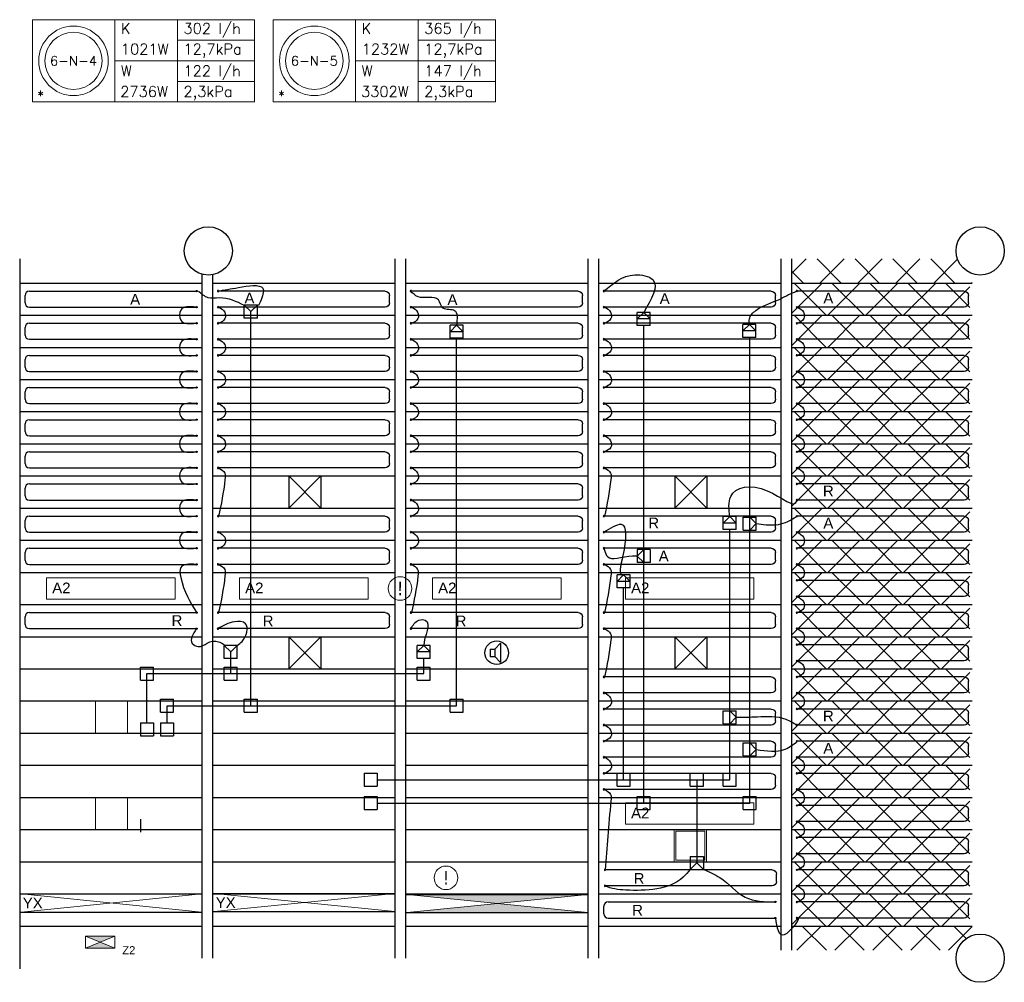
# Model space of a CAD drawing. Extents: x 2603 to 131905, y -288268 to -201914.
# Tile 8 of 8: x 122720 to 131905, y -246864 to -237881. Entities that reach past the tile are written whole.
import ezdxf
from ezdxf.enums import TextEntityAlignment as Align

# ---------------------------------------------------------------- set-up
doc = ezdxf.new("R2010")
doc.units = 0
doc.header["$LTSCALE"] = 25
for name, color, linetype in [('000Vermogens2', 7, 'CONTINUOUS'), ('KP-bandraster', 5, 'CONTINUOUS'), ('KP-koppelingen', 6, 'CONTINUOUS'), ('KP-leidingen(aanvoer)', 5, 'CONTINUOUS'), ('KP-leidingen(retour)', 1, 'CONTINUOUS'), ('KP-Lucht aanvoer', 6, 'CONTINUOUS'), ('KP-Melders', 3, 'CONTINUOUS'), ('KP-panelen', 1, 'CONTINUOUS'), ('KP-registers', 4, 'CONTINUOUS'), ('KP-slangen', 7, 'CONTINUOUS'), ('KP-tekst', 7, 'CONTINUOUS')]:
    doc.layers.add(name, color=color, linetype=linetype)
for name, color, linetype, lineweight in [('KP-Aluminium', 8, 'CONTINUOUS', 18), ('KP-Lucht retour', 3, 'CONTINUOUS', 18), ('KP-Verlichting', 2, 'CONTINUOUS', 18)]:
    doc.layers.add(name, color=color, linetype=linetype, lineweight=lineweight)
doc.styles.add('arial', font='ARIAL.TTF')
doc.styles.add('Cofely vet', font='tahomabd.TTF')
doc.styles.add('VERWOL-1', font='ROMANS.SHX')
pattern_1 = [(45, (0, 0), (-176.7767, 176.7767), []), (135, (0, 0), (-176.7767, -176.7767), [])]

# ---------------------------------------------------------------- blocks, each defined once
blk = doc.blocks.new('Register A')
at = {"layer": 'KP-registers', "linetype": 'Continuous'}
for p, q in [((50, 115), (50, 185)), ((90, 225), (1644, 225)), ((90, 75), (1644, 75))]:
    blk.add_line(p, q, dxfattribs=at)
for centre in [(1650, 225), (1650, 75)]:
    blk.add_circle(centre, 6, dxfattribs=at)
for centre, start, end in [((90, 185), 90, 180), ((90, 115), 180, 270)]:
    blk.add_arc(centre, 40, start, end, dxfattribs=at)

msp = doc.modelspace()

# ---------------------------------------------------------------- hatches: boundary and pattern name
at = {"layer": 'KP-Aluminium', "linetype": 'Continuous'}
h = msp.add_hatch(dxfattribs=at)
h.set_pattern_fill('ANSI37', color=256, scale=2000, style=0)
h.set_pattern_definition(pattern_1)
h.paths.add_polyline_path([(131467.5, -240113.7), (129919.6, -240113.7), (129919.6, -240338.7), (131604.6, -240338.7), (131604.6, -240250.8, -0.226515)])
h = msp.add_hatch(dxfattribs=at)
h.set_pattern_fill('ANSI37', color=256, scale=2000, style=0)
h.set_pattern_definition([(45, (19765, 300), (-176.7767, 176.7767), []), (135, (19765, 300), (-176.7767, -176.7767), [])])
h.paths.add_polyline_path([(131584.6, -240338.7), (129919.7, -240338.7), (129919.7, -240638.7), (131584.6, -240638.7)])
h = msp.add_hatch(dxfattribs=at)
h.set_pattern_fill('ANSI37', color=256, scale=2000, style=0)
h.set_pattern_definition([(45, (19765, -1e-10), (-176.7767, 176.7767), []), (135, (19765, -1e-10), (-176.7767, -176.7767), [])])
h.paths.add_polyline_path([(131584.6, -240638.7), (129919.7, -240638.7), (129919.7, -240938.7), (131584.6, -240938.7)])
h = msp.add_hatch(dxfattribs=at)
h.set_pattern_fill('ANSI37', color=256, scale=2000, style=0)
h.set_pattern_definition([(45, (19765, -300), (-176.7767, 176.7767), []), (135, (19765, -300), (-176.7767, -176.7767), [])])
h.paths.add_polyline_path([(131584.6, -240938.7), (129919.7, -240938.7), (129919.7, -241238.7), (131584.6, -241238.7)])
h = msp.add_hatch(dxfattribs=at)
h.set_pattern_fill('ANSI37', color=256, scale=2000, style=0)
h.set_pattern_definition([(45, (19765, -600), (-176.7767, 176.7767), []), (135, (19765, -600), (-176.7767, -176.7767), [])])
h.paths.add_polyline_path([(131584.6, -241238.7), (129919.7, -241238.7), (129919.7, -241538.7), (131584.6, -241538.7)])
h = msp.add_hatch(dxfattribs=at)
h.set_pattern_fill('ANSI37', color=256, scale=2000, style=0)
h.set_pattern_definition([(45, (19765, -900), (-176.7767, 176.7767), []), (135, (19765, -900), (-176.7767, -176.7767), [])])
h.paths.add_polyline_path([(131584.6, -241538.7), (129919.7, -241538.7), (129919.7, -241838.7), (131584.6, -241838.7)])
h = msp.add_hatch(dxfattribs=at)
h.set_pattern_fill('ANSI37', color=256, scale=2000, style=0)
h.set_pattern_definition([(45, (19765, -1200), (-176.7767, 176.7767), []), (135, (19765, -1200), (-176.7767, -176.7767), [])])
h.paths.add_polyline_path([(131584.6, -241838.7), (129919.7, -241838.7), (129919.7, -242138.7), (131584.6, -242138.7)])
h = msp.add_hatch(dxfattribs=at)
h.set_pattern_fill('ANSI37', color=256, scale=2000, style=0)
h.set_pattern_definition([(45, (19765, -1500), (-176.7767, 176.7767), []), (135, (19765, -1500), (-176.7767, -176.7767), [])])
h.paths.add_polyline_path([(131584.6, -242138.7), (129919.7, -242138.7), (129919.7, -242438.7), (131584.6, -242438.7)])
h = msp.add_hatch(dxfattribs=at)
h.set_pattern_fill('ANSI37', color=256, scale=2000, style=0)
h.set_pattern_definition([(45, (19765, -1800), (-176.7767, 176.7767), []), (135, (19765, -1800), (-176.7767, -176.7767), [])])
h.paths.add_polyline_path([(131584.6, -242438.7), (129919.7, -242438.7), (129919.7, -242738.7), (131584.6, -242738.7)])
h = msp.add_hatch(dxfattribs=at)
h.set_pattern_fill('ANSI37', color=256, scale=2000, style=0)
h.set_pattern_definition([(45, (19765, -2100), (-176.7767, 176.7767), []), (135, (19765, -2100), (-176.7767, -176.7767), [])])
h.paths.add_polyline_path([(131584.6, -242738.7), (129919.7, -242738.7), (129919.7, -243038.7), (131584.6, -243038.7)])
h = msp.add_hatch(dxfattribs=at)
h.set_pattern_fill('ANSI37', color=256, scale=2000, style=0)
h.set_pattern_definition([(45, (19765, -2400), (-176.7767, 176.7767), []), (135, (19765, -2400), (-176.7767, -176.7767), [])])
h.paths.add_polyline_path([(131584.6, -243038.7), (129919.7, -243038.7), (129919.7, -243338.7), (131584.6, -243338.7)])
h = msp.add_hatch(dxfattribs=at)
h.set_pattern_fill('ANSI37', color=256, scale=2000, style=0)
h.set_pattern_definition([(45, (19765, -2700), (-176.7767, 176.7767), []), (135, (19765, -2700), (-176.7767, -176.7767), [])])
h.paths.add_polyline_path([(131584.6, -243338.7), (129919.7, -243338.7), (129919.7, -243638.7), (131584.6, -243638.7)])
h = msp.add_hatch(dxfattribs=at)
h.set_pattern_fill('ANSI37', color=256, scale=2000, style=0)
h.set_pattern_definition([(45, (19765, -3000), (-176.7767, 176.7767), []), (135, (19765, -3000), (-176.7767, -176.7767), [])])
h.paths.add_polyline_path([(131584.6, -243638.7), (129919.7, -243638.7), (129919.7, -243938.7), (131584.6, -243938.7)])
h = msp.add_hatch(dxfattribs=at)
h.set_pattern_fill('ANSI37', color=256, scale=2000, style=0)
h.set_pattern_definition([(45, (19765, -3300), (-176.7767, 176.7767), []), (135, (19765, -3300), (-176.7767, -176.7767), [])])
h.paths.add_polyline_path([(131584.6, -243938.7), (129919.7, -243938.7), (129919.7, -244238.7), (131584.6, -244238.7)])
h = msp.add_hatch(dxfattribs=at)
h.set_pattern_fill('ANSI37', color=256, scale=2000, style=0)
h.set_pattern_definition([(45, (19765, -3600), (-176.7767, 176.7767), []), (135, (19765, -3600), (-176.7767, -176.7767), [])])
h.paths.add_polyline_path([(131584.6, -244238.7), (129919.7, -244238.7), (129919.7, -244538.7), (131584.6, -244538.7)])
h = msp.add_hatch(dxfattribs=at)
h.set_pattern_fill('ANSI37', color=256, scale=2000, style=0)
h.set_pattern_definition([(45, (19765, -3900), (-176.7767, 176.7767), []), (135, (19765, -3900), (-176.7767, -176.7767), [])])
h.paths.add_polyline_path([(131584.6, -244538.7), (129919.7, -244538.7), (129919.7, -244838.7), (131584.6, -244838.7)])
h = msp.add_hatch(dxfattribs=at)
h.set_pattern_fill('ANSI37', color=256, scale=2000, style=0)
h.set_pattern_definition([(45, (19765, -4200), (-176.7767, 176.7767), []), (135, (19765, -4200), (-176.7767, -176.7767), [])])
h.paths.add_polyline_path([(131584.6, -244838.7), (129919.7, -244838.7), (129919.7, -245138.7), (131584.6, -245138.7)])
h = msp.add_hatch(dxfattribs=at)
h.set_pattern_fill('ANSI37', color=256, scale=2000, style=0)
h.set_pattern_definition([(45, (19765, -4500), (-176.7767, 176.7767), []), (135, (19765, -4500), (-176.7767, -176.7767), [])])
h.paths.add_polyline_path([(131584.6, -245138.7), (129919.7, -245138.7), (129919.7, -245438.7), (131584.6, -245438.7)])
h = msp.add_hatch(dxfattribs=at)
h.set_pattern_fill('ANSI37', color=256, scale=2000, style=0)
h.set_pattern_definition([(45, (19765, -4800), (-176.7767, 176.7767), []), (135, (19765, -4800), (-176.7767, -176.7767), [])])
h.paths.add_polyline_path([(131584.6, -245438.7), (129919.7, -245438.7), (129919.7, -245738.7), (131584.6, -245738.7)])
h = msp.add_hatch(dxfattribs=at)
h.set_pattern_fill('ANSI37', color=256, scale=2000, style=0)
h.set_pattern_definition([(45, (19765, -5100), (-176.7767, 176.7767), []), (135, (19765, -5100), (-176.7767, -176.7767), [])])
h.paths.add_polyline_path([(131584.6, -245738.7), (129919.7, -245738.7), (129919.7, -246038.7), (131584.6, -246038.7)])
h = msp.add_hatch(dxfattribs=at)
h.set_pattern_fill('ANSI37', color=256, scale=2000, style=0)
h.set_pattern_definition([(45, (19765, -5404.3), (-176.7767, 176.7767), []), (135, (19765, -5404.3), (-176.7767, -176.7767), [])])
h.paths.add_polyline_path([(131584.6, -246043), (129919.7, -246043), (129919.7, -246343), (131584.6, -246343)])
h = msp.add_hatch(dxfattribs=at)
h.set_pattern_fill('ANSI37', color=256, scale=2000, style=0)
h.set_pattern_definition(pattern_1)
h.paths.add_polyline_path([(131604.6, -246426.5), (131604.6, -246338.7), (131604.6, -246338.7), (130125.6, -246338.7), (130125.6, -246555.1), (129919.6, -246555.1), (129919.6, -246563.7), (131467.5, -246563.7, -0.226491)])
h.paths.add_polyline_path([(130125.6, -246338.7), (129919.6, -246338.7), (129919.6, -246555.1), (130125.6, -246555.1)])
h.paths.add_polyline_path([(129833.9, -246569.7), (130007.8, -246569.7), (130007.8, -246299.9), (129833.9, -246299.9)], flags=9)
at = {"layer": 'KP-Verlichting', "linetype": 'Continuous'}
h = msp.add_hatch(color=256, dxfattribs=at)
h.dxf.hatch_style = 1
h.paths.add_polyline_path([(127498.9, -246065.1), (127520.2, -246047.2), (126862.2, -246047.2), (126869.8, -246053.1), (126898.9, -246077.7), (126925.9, -246102.6), (127177.1, -246128), (127462.8, -246099.1), (127470.6, -246091.2)])
h.paths.add_polyline_path([(127177.1, -246128), (126970, -246148.9), (126979.1, -246158.9), (127003.2, -246188.3), (127009.9, -246197.2), (127379.2, -246197.2), (127393.6, -246177.6), (127414.3, -246151.9)])
h.paths.add_polyline_path([(127414.3, -246151.9), (127393.6, -246177.6), (127379.2, -246197.2), (127863.9, -246197.2)])
h.paths.add_polyline_path([(127863.9, -246197.2), (127379.2, -246197.2), (127370.8, -246208.7), (127368, -246213), (128019.6, -246213)])
h.paths.add_polyline_path([(127379.2, -246197.2), (127009.9, -246197.2), (127021.7, -246213), (127368, -246213), (127370.8, -246208.7)])
h.paths.add_polyline_path([(127009.9, -246197.2), (126490.4, -246197.2), (126379.6, -246208.4), (126379.6, -246213), (127021.7, -246213)])
h.paths.add_polyline_path([(126979.1, -246158.9), (126970, -246148.9), (126490.4, -246197.2), (127009.9, -246197.2), (127003.2, -246188.3)])
h.paths.add_polyline_path([(126869.8, -246053.1), (126862.2, -246047.2), (126379.6, -246047.2), (126379.6, -246047.5), (126925.9, -246102.6), (126898.9, -246077.7)])
h.paths.add_polyline_path([(127977.2, -246047.2), (127520.2, -246047.2), (127498.9, -246065.1), (127470.6, -246091.2), (127462.8, -246099.1)])
h.paths.add_polyline_path([(127525.4, -246043), (126856.7, -246043), (126862.2, -246047.2), (127520.2, -246047.2)])
h.paths.add_polyline_path([(128019.6, -246043), (127525.4, -246043), (127520.2, -246047.2), (127977.2, -246047.2)])
h.paths.add_polyline_path([(126856.7, -246043), (126379.6, -246043), (126379.6, -246047.2), (126862.2, -246047.2)])
h.paths.add_polyline_path([(126379.6, -246043), (126334.6, -246043), (126377.1, -246047.2), (126379.6, -246047.2)])
h.paths.add_polyline_path([(126379.6, -246208.4), (126334.6, -246213), (126379.6, -246213)])
h = msp.add_hatch(color=256, dxfattribs=at)
h.paths.add_polyline_path([(123332.5, -246432.1), (123469.6, -246488.7), (123606.8, -246432.1)])
h.paths.add_polyline_path([(123606.8, -246545.2), (123469.6, -246488.7), (123332.5, -246545.2)])

# ---------------------------------------------------------------- linework, layer by layer
at = {"layer": '000Vermogens2', "linetype": 'Continuous', "lineweight": 0}
for p, q in [((122837.9, -237881.3), (122837.9, -238649.2)), ((122837.9, -237881.3), (124910.8, -237881.3)), ((123605.8, -237881.3), (123605.8, -238649.2)), ((124191, -238265.2), (124191, -237881.3)), ((124910.8, -237881.3), (124910.8, -238649.2)), ((125084.4, -237881.3), (125084.4, -238649.2)), ((125084.4, -237881.3), (127157.2, -237881.3)), ((125852.2, -237881.3), (125852.2, -238649.2)), ((126437.5, -238265.2), (126437.5, -237881.3)), ((127157.2, -237881.3), (127157.2, -238649.2)), ((124191, -238073.3), (124910.8, -238073.3)), ((126437.5, -238073.3), (127157.2, -238073.3)), ((123605.8, -238265.2), (124910.8, -238265.2)), ((124191, -238265.2), (124191, -238649.2)), ((125852.2, -238265.2), (127157.2, -238265.2)), ((126437.5, -238265.2), (126437.5, -238649.2)), ((124191, -238457.2), (124910.8, -238457.2)), ((126437.5, -238457.2), (127157.2, -238457.2)), ((122837.9, -238649.2), (124910.8, -238649.2)), ((125084.4, -238649.2), (127157.2, -238649.2))]:
    msp.add_line(p, q, dxfattribs=at)
for centre, radius in [((123221.8, -238265.2), 324.2), ((125468.3, -238265.2), 324.2), ((123221.8, -238265.2), 267.6), ((125468.3, -238265.2), 267.6)]:
    msp.add_circle(centre, radius, dxfattribs=at)
at = {"layer": 'KP-bandraster', "linetype": 'Continuous'}
for p, q in [((122719.6, -240113.7), (122719.6, -246738.7)), ((126219.6, -240113.7), (126219.6, -246638.7)), ((126319.6, -240113.7), (126319.6, -246638.7)), ((128019.6, -240113.7), (128019.6, -246638.7)), ((128119.6, -240113.7), (128119.6, -246638.7)), ((129819.6, -240113.7), (129819.6, -246563.7)), ((129919.6, -240113.7), (129919.6, -246563.7)), ((124419.6, -240255.5), (124419.6, -246638.7)), ((124519.6, -240260.1), (124519.6, -246638.7))]:
    msp.add_line(p, q, dxfattribs=at)
for centre in [(124479.6, -240038.7), (131679.6, -240038.7), (131679.6, -246638.7)]:
    msp.add_circle(centre, 225, dxfattribs=at)
at = {"layer": 'KP-koppelingen', "linetype": 'Continuous'}
for p, q in [((124815.1, -240666.3), (124815.1, -240544.7)), ((124936.7, -240544.7), (124815.1, -240544.7)), ((124875.9, -240605.5), (124815.1, -240544.7)), ((124875.9, -240605.5), (124936.7, -240544.7)), ((124936.7, -240666.3), (124936.7, -240544.7)), ((124875.9, -240666.3), (124875.9, -240605.5)), ((128480.1, -240734.4), (128480.1, -240612.8)), ((128601.7, -240612.8), (128480.1, -240612.8)), ((128480.1, -240673.6), (128540.9, -240612.8)), ((128540.9, -240612.8), (128601.7, -240673.6)), ((128601.7, -240734.4), (128601.7, -240612.8)), ((124936.7, -240666.3), (124815.1, -240666.3)), ((126733.8, -240854.6), (126733.9, -240732.9)), ((126855.5, -240733), (126733.9, -240732.9)), ((126733.9, -240793.8), (126794.7, -240733)), ((126794.7, -240733), (126855.5, -240793.8)), ((126855.5, -240854.6), (126855.5, -240733)), ((128601.7, -240673.6), (128480.1, -240673.6)), ((128601.7, -240734.4), (128480.1, -240734.4)), ((129465.7, -240846.9), (129465.8, -240725.2)), ((129465.7, -240786.1), (129526.6, -240725.3)), ((129587.4, -240725.3), (129465.8, -240725.2)), ((129526.6, -240725.3), (129587.4, -240786.1)), ((129587.4, -240846.9), (129587.4, -240725.3)), ((126855.5, -240793.8), (126733.9, -240793.8)), ((129587.4, -240786.1), (129465.7, -240786.1)), ((126855.5, -240854.6), (126733.8, -240854.6)), ((129587.4, -240846.9), (129465.7, -240846.9)), ((129281.9, -242639.7), (129281.9, -242518.1)), ((129403.6, -242518.1), (129281.9, -242518.1)), ((129281.9, -242578.9), (129342.7, -242518.1)), ((129342.7, -242518.1), (129403.5, -242579)), ((129403.5, -242639.8), (129403.6, -242518.1)), ((129469.1, -242643.7), (129469.1, -242522.1)), ((129469.1, -242522.1), (129590.7, -242522.1)), ((129529.9, -242643.7), (129529.9, -242522.1)), ((129529.9, -242522.1), (129590.7, -242582.9)), ((129590.7, -242643.7), (129590.7, -242522.1)), ((129403.5, -242579), (129281.9, -242578.9)), ((129403.5, -242639.8), (129281.9, -242639.7)), ((129469.1, -242643.7), (129590.7, -242643.7)), ((129590.7, -242582.9), (129529.9, -242643.7)), ((128601.7, -242825), (128480.1, -242825)), ((128480.1, -242825), (128480.1, -242946.7)), ((128480.1, -242885.8), (128540.9, -242825)), ((128540.9, -242825), (128540.9, -242946.7)), ((128601.7, -242825), (128601.7, -242946.6)), ((128540.9, -242946.7), (128480.1, -242885.8)), ((128601.7, -242946.6), (128480.1, -242946.7)), ((128292.9, -243183.4), (128292.9, -243061.8)), ((128414.5, -243061.8), (128292.9, -243061.8)), ((128292.9, -243122.6), (128353.7, -243061.8)), ((128414.5, -243122.6), (128292.9, -243122.6)), ((128353.7, -243061.8), (128414.5, -243122.6)), ((128414.5, -243183.4), (128414.5, -243061.8)), ((128414.5, -243183.4), (128292.9, -243183.4)), ((124627.9, -243841.4), (124627.9, -243719.8)), ((124749.5, -243719.8), (124627.9, -243719.8)), ((124688.7, -243780.6), (124627.9, -243719.8)), ((124688.7, -243780.6), (124749.5, -243719.8)), ((124749.5, -243841.4), (124749.5, -243719.8)), ((126427.9, -243841.4), (126427.9, -243719.8)), ((126549.5, -243719.8), (126427.9, -243719.8)), ((126427.9, -243780.6), (126488.7, -243719.8)), ((126488.7, -243719.8), (126549.5, -243780.6)), ((126549.5, -243841.4), (126549.5, -243719.8)), ((124749.5, -243841.4), (124627.9, -243841.4)), ((124688.7, -243841.4), (124688.7, -243780.6)), ((126549.5, -243780.6), (126427.9, -243780.6)), ((126549.5, -243841.4), (126427.9, -243841.4)), ((123845.8, -244044.2), (123845.8, -243922.6)), ((123845.8, -243922.6), (123967.5, -243922.6)), ((123967.5, -244044.3), (123967.5, -243922.6)), ((124627.9, -244044.2), (124627.9, -243922.6)), ((124627.9, -243922.6), (124749.5, -243922.6)), ((124749.5, -244044.3), (124749.5, -243922.6)), ((126427.9, -244044.2), (126427.9, -243922.6)), ((126427.9, -243922.6), (126549.5, -243922.6)), ((126549.5, -244044.3), (126549.5, -243922.6)), ((123845.8, -244044.2), (123967.5, -244044.3)), ((124627.9, -244044.2), (124749.5, -244044.3)), ((126427.9, -244044.2), (126549.5, -244044.3)), ((124033, -244343.4), (124033, -244221.7)), ((124033, -244221.7), (124154.7, -244221.7)), ((124154.7, -244343.4), (124154.7, -244221.7)), ((124815.1, -244343.4), (124815.1, -244221.7)), ((124815.1, -244221.7), (124936.7, -244221.7)), ((124936.7, -244343.4), (124936.7, -244221.7)), ((126733.8, -244343.4), (126733.8, -244221.7)), ((126733.8, -244221.7), (126855.5, -244221.7)), ((126855.5, -244343.4), (126855.5, -244221.7)), ((124033, -244343.4), (124154.7, -244343.4)), ((124815.1, -244343.4), (124936.7, -244343.4)), ((126733.8, -244343.4), (126855.5, -244343.4)), ((129281.9, -244451.6), (129281.9, -244329.9)), ((129281.9, -244329.9), (129403.5, -244329.9)), ((129342.7, -244451.6), (129342.7, -244329.9)), ((129342.7, -244329.9), (129403.5, -244390.7)), ((129403.5, -244390.7), (129342.7, -244451.6)), ((129403.5, -244451.6), (129403.5, -244329.9)), ((123845.8, -244441.2), (123967.5, -244441.2)), ((123845.8, -244441.2), (123845.8, -244562.9)), ((123967.5, -244441.2), (123967.5, -244562.9)), ((124033, -244441.2), (124154.7, -244441.2)), ((124033, -244441.2), (124033, -244562.9)), ((124154.7, -244441.2), (124154.7, -244562.9)), ((129281.9, -244451.6), (129403.5, -244451.6)), ((123845.8, -244562.9), (123967.5, -244562.9)), ((124033, -244562.9), (124154.7, -244562.9)), ((129469.1, -244751.4), (129469.1, -244629.8)), ((129469.1, -244629.8), (129590.7, -244629.8)), ((129529.9, -244751.4), (129529.9, -244629.8)), ((129529.9, -244629.8), (129590.7, -244690.6)), ((129590.7, -244751.4), (129590.7, -244629.8)), ((129469.1, -244751.4), (129590.7, -244751.4)), ((129590.7, -244690.6), (129529.9, -244751.4)), ((125932.5, -244912.7), (126054.1, -244912.7)), ((125932.5, -244912.7), (125932.5, -245034.3)), ((126054.1, -244912.7), (126054.1, -245034.3)), ((128292.9, -245034.3), (128292.9, -244912.7)), ((128292.9, -244912.7), (128414.5, -244912.7)), ((128414.5, -245034.3), (128414.5, -244912.7)), ((128975.5, -245034.3), (128975.5, -244912.7)), ((128975.5, -244912.7), (129097.2, -244912.7)), ((129097.2, -245034.3), (129097.2, -244912.7)), ((129281.9, -245034.3), (129281.9, -244912.7)), ((129281.9, -244912.7), (129403.5, -244912.7)), ((129403.5, -245034.3), (129403.5, -244912.7)), ((125932.5, -245034.3), (126054.1, -245034.3)), ((128292.9, -245034.3), (128414.5, -245034.3)), ((128975.5, -245034.3), (129097.2, -245034.3)), ((129281.9, -245034.3), (129403.5, -245034.3)), ((125932.5, -245130.9), (126054.1, -245130.9)), ((125932.5, -245130.9), (125932.5, -245252.5)), ((126054.1, -245130.9), (126054.1, -245252.5)), ((128480.1, -245252.5), (128480.1, -245130.9)), ((128480.1, -245130.9), (128601.7, -245130.9)), ((128601.7, -245252.6), (128601.7, -245130.9)), ((129469.1, -245252.5), (129469.1, -245130.9)), ((129469.1, -245130.9), (129590.7, -245130.9)), ((129590.7, -245252.6), (129590.7, -245130.9)), ((125932.5, -245252.5), (126054.1, -245252.5)), ((128480.1, -245252.5), (128601.7, -245252.6)), ((129469.1, -245252.5), (129590.7, -245252.6)), ((123845.8, -245341.2), (123845.8, -245462.9)), ((128975.5, -245688.7), (128975.5, -245810.3)), ((128975.5, -245688.8), (129097.2, -245688.8)), ((129036.4, -245688.8), (129036.4, -245749.6)), ((129097.2, -245688.7), (129097.2, -245810.3)), ((129036.4, -245749.5), (128975.5, -245810.3)), ((129036.4, -245749.5), (129097.2, -245810.3)), ((128975.5, -245810.3), (129097.2, -245810.3))]:
    msp.add_line(p, q, dxfattribs=at)
at = {"layer": 'KP-leidingen(aanvoer)', "linetype": 'Continuous'}
for p, q in [((124875.9, -244282.6), (124875.9, -240666.3)), ((128540.9, -245191.7), (128540.9, -240734.4)), ((126794.7, -244282.6), (126794.7, -240854.6)), ((129529.9, -245191.7), (129529.9, -240846.9)), ((124093.9, -244282.6), (126794.7, -244282.6)), ((124093.9, -244441.2), (124093.9, -244282.6)), ((126054.1, -245191.7), (129529.9, -245191.7))]:
    msp.add_line(p, q, dxfattribs=at)
at = {"layer": 'KP-leidingen(retour)', "linetype": 'Continuous'}
for p, q in [((129342.7, -244973.5), (129342.7, -242639.8)), ((128353.7, -244973.5), (128353.7, -243183.4)), ((124688.7, -243983.4), (124688.7, -243841.4)), ((126488.7, -243983.4), (126488.7, -243841.4)), ((123906.7, -243983.4), (126488.7, -243983.4)), ((123906.7, -244441.2), (123906.7, -243983.4)), ((126054.1, -244973.5), (129342.7, -244973.5)), ((129036.4, -244973.5), (129036.4, -245688.7))]:
    msp.add_line(p, q, dxfattribs=at)
at = {"layer": 'KP-Lucht aanvoer', "linetype": 'Continuous'}
for p, q in [((125229.6, -242138.6), (125229.6, -242438.6)), ((125229.6, -242138.6), (125529.6, -242138.6)), ((125529.6, -242138.6), (125229.6, -242438.6)), ((125529.6, -242438.6), (125229.6, -242138.6)), ((125529.6, -242138.6), (125529.6, -242438.6)), ((128829.6, -242138.6), (128829.6, -242438.6)), ((128829.6, -242138.6), (129129.6, -242138.6)), ((129129.6, -242138.6), (128829.6, -242438.6)), ((129129.6, -242438.6), (128829.6, -242138.6)), ((128829.7, -242138.7), (128829.7, -242438.7)), ((128829.7, -242138.7), (129129.7, -242138.7)), ((129129.7, -242138.7), (128829.7, -242438.7)), ((129129.7, -242438.7), (128829.7, -242138.7)), ((129129.6, -242138.6), (129129.6, -242438.6)), ((129129.7, -242138.7), (129129.7, -242438.7)), ((125229.6, -242438.6), (125529.6, -242438.6)), ((128829.6, -242438.6), (129129.6, -242438.6)), ((128829.7, -242438.7), (129129.7, -242438.7)), ((125229.6, -243638.6), (125229.6, -243938.6)), ((125229.6, -243638.6), (125529.6, -243638.6)), ((125529.6, -243638.6), (125229.6, -243938.6)), ((125529.6, -243938.6), (125229.6, -243638.6)), ((125529.6, -243638.6), (125529.6, -243938.6)), ((128829.6, -243638.6), (128829.6, -243938.6)), ((128829.6, -243638.6), (129129.6, -243638.6)), ((129129.6, -243638.6), (128829.6, -243938.6)), ((129129.6, -243938.6), (128829.6, -243638.6)), ((129129.6, -243638.6), (129129.6, -243938.6)), ((125229.6, -243938.6), (125529.6, -243938.6)), ((128829.6, -243938.6), (129129.6, -243938.6))]:
    msp.add_line(p, q, dxfattribs=at)
at = {"layer": 'KP-Lucht retour', "linetype": 'Continuous'}
for p, q in [((123426.1, -244238.7), (123726.1, -244238.7)), ((123426.1, -244538.6), (123426.1, -244238.7)), ((123726.1, -244238.7), (123726.1, -244538.6)), ((123726.1, -244538.6), (123426.1, -244538.6)), ((123426.1, -245138.7), (123726.1, -245138.7)), ((123426.1, -245438.6), (123426.1, -245138.7)), ((123726.1, -245138.7), (123726.1, -245438.6)), ((123726.1, -245438.6), (123426.1, -245438.6)), ((128826.1, -245438.7), (129126.1, -245438.7)), ((128826.1, -245738.7), (128826.1, -245438.7)), ((128841.1, -245723.7), (128841.1, -245453.7)), ((128841.1, -245453.7), (129111.1, -245453.7)), ((129111.1, -245453.7), (129111.1, -245723.7)), ((129126.1, -245438.7), (129126.1, -245738.7)), ((129126.1, -245738.7), (128826.1, -245738.7)), ((128841.1, -245723.7), (129111.1, -245723.7)), ((123726.1, -246038.6), (123426.1, -246038.6)), ((125526.1, -246034.3), (125226.1, -246034.3)), ((127326.1, -246042.9), (127026.1, -246042.9))]:
    msp.add_line(p, q, dxfattribs=at)
at = {"layer": 'KP-Melders', "linetype": 'Continuous'}
for p, q in [((127109.8, -243754.2), (127152.8, -243754.2)), ((127109.8, -243754.2), (127109.8, -243824.2)), ((127152.8, -243754.2), (127204.8, -243698.9)), ((127152.8, -243754.2), (127152.8, -243824.2)), ((127204.8, -243698.9), (127204.8, -243879.6)), ((127109.8, -243824.2), (127152.8, -243824.2)), ((127109.8, -243824.2), (127152.8, -243824.2)), ((127152.8, -243824.2), (127204.8, -243879.6))]:
    msp.add_line(p, q, dxfattribs=at)
msp.add_circle((127169.6, -243788.7), 110, dxfattribs=at)
at = {"layer": 'KP-panelen', "linetype": 'Continuous'}
for p, q in [((122719.6, -240338.7), (124419.6, -240338.7)), ((124519.6, -240338.7), (126219.6, -240338.7)), ((126319.6, -240338.7), (128019.6, -240338.7)), ((128119.6, -240338.7), (129819.6, -240338.7)), ((129919.6, -240338.7), (131604.6, -240338.7)), ((122719.6, -240638.7), (124419.6, -240638.7)), ((124519.6, -240638.7), (126219.6, -240638.7)), ((126319.6, -240638.7), (128019.6, -240638.7)), ((128119.6, -240638.7), (129819.6, -240638.7)), ((129919.6, -240638.7), (131604.6, -240638.7)), ((122719.6, -240938.7), (124419.6, -240938.7)), ((124519.6, -240938.7), (126219.6, -240938.7)), ((126319.6, -240938.7), (128019.6, -240938.7)), ((128119.6, -240938.7), (129819.6, -240938.7)), ((129919.6, -240938.7), (131604.6, -240938.7)), ((122719.6, -241238.7), (124419.6, -241238.7)), ((124519.6, -241238.7), (126219.6, -241238.7)), ((126319.6, -241238.7), (128019.6, -241238.7)), ((128119.6, -241238.7), (129819.6, -241238.7)), ((129919.6, -241238.7), (131604.6, -241238.7)), ((122719.6, -241538.7), (124419.6, -241538.7)), ((124519.6, -241538.7), (126219.6, -241538.7)), ((126319.6, -241538.7), (128019.6, -241538.7)), ((128119.6, -241538.7), (129819.6, -241538.7)), ((129919.6, -241538.7), (131604.6, -241538.7)), ((122719.6, -241838.7), (124419.6, -241838.7)), ((124519.6, -241838.7), (126219.6, -241838.7)), ((126319.6, -241838.7), (128019.6, -241838.7)), ((128119.6, -241838.7), (129819.6, -241838.7)), ((129919.6, -241838.7), (131604.6, -241838.7)), ((122719.6, -242138.7), (124419.6, -242138.7)), ((124519.6, -242138.7), (126219.6, -242138.7)), ((126319.6, -242138.7), (128019.6, -242138.7)), ((128119.6, -242138.7), (129819.6, -242138.7)), ((129919.6, -242138.7), (131604.6, -242138.7)), ((122719.6, -242438.7), (124419.6, -242438.7)), ((124519.6, -242438.7), (126219.6, -242438.7)), ((126319.6, -242438.7), (128019.6, -242438.7)), ((128119.6, -242438.7), (129819.6, -242438.7)), ((129919.6, -242438.7), (131604.6, -242438.7)), ((122719.6, -242738.7), (124419.6, -242738.7)), ((124519.6, -242738.7), (126219.6, -242738.7)), ((126319.6, -242738.7), (128019.6, -242738.7)), ((128119.6, -242738.7), (129819.6, -242738.7)), ((129919.6, -242738.7), (131604.6, -242738.7)), ((122719.6, -243038.7), (124419.6, -243038.7)), ((124519.6, -243038.7), (126219.6, -243038.7)), ((126319.6, -243038.7), (128019.6, -243038.7)), ((128119.6, -243038.7), (129819.6, -243038.7)), ((129919.6, -243038.7), (131604.6, -243038.7)), ((122719.6, -243338.7), (124419.6, -243338.7)), ((124519.6, -243338.7), (126219.6, -243338.7)), ((126319.6, -243338.7), (128019.6, -243338.7)), ((128119.6, -243338.7), (129819.6, -243338.7)), ((129919.6, -243338.7), (131604.6, -243338.7)), ((122719.6, -243638.7), (124419.6, -243638.7)), ((124519.6, -243638.7), (126219.6, -243638.7)), ((126319.6, -243638.7), (128019.6, -243638.7)), ((128119.6, -243638.7), (129819.6, -243638.7)), ((129919.6, -243638.7), (131604.6, -243638.7)), ((122719.6, -243938.7), (124419.6, -243938.7)), ((124519.6, -243938.7), (126219.6, -243938.7)), ((126319.6, -243938.7), (128019.6, -243938.7)), ((128119.6, -243938.7), (129819.6, -243938.7)), ((129919.6, -243938.7), (131604.6, -243938.7)), ((122719.6, -244238.7), (124419.6, -244238.7)), ((124519.6, -244238.7), (126219.6, -244238.7)), ((126319.6, -244238.7), (128019.6, -244238.7)), ((128119.6, -244238.7), (129819.6, -244238.7)), ((129919.6, -244238.7), (131604.6, -244238.7)), ((122719.6, -244538.7), (124419.6, -244538.7)), ((124519.6, -244538.7), (126219.6, -244538.7)), ((126319.6, -244538.7), (128019.6, -244538.7)), ((128119.6, -244538.7), (129819.6, -244538.7)), ((129919.6, -244538.7), (131604.6, -244538.7)), ((122719.6, -244838.7), (124419.6, -244838.7)), ((124519.6, -244838.7), (126219.6, -244838.7)), ((126319.6, -244838.7), (128019.6, -244838.7)), ((128119.6, -244838.7), (129819.6, -244838.7)), ((129919.6, -244838.7), (131604.6, -244838.7)), ((122719.6, -245138.7), (124419.6, -245138.7)), ((124519.6, -245138.7), (126219.6, -245138.7)), ((126319.6, -245138.7), (128019.6, -245138.7)), ((128119.6, -245138.7), (129819.6, -245138.7)), ((129919.6, -245138.7), (131604.6, -245138.7)), ((122719.6, -245438.7), (124419.6, -245438.7)), ((124519.6, -245438.7), (126219.6, -245438.7)), ((126319.6, -245438.7), (128019.6, -245438.7)), ((128119.6, -245438.7), (129819.6, -245438.7)), ((129919.6, -245438.7), (131604.6, -245438.7)), ((122719.6, -245738.7), (124419.6, -245738.7)), ((124519.6, -245738.7), (126219.6, -245738.7)), ((126319.6, -245738.7), (128019.6, -245738.7)), ((128119.6, -245738.7), (129819.6, -245738.7)), ((129919.6, -245738.7), (131604.6, -245738.7)), ((122719.6, -246038.7), (124419.6, -246038.7)), ((122719.6, -246038.7), (124419.6, -246038.7)), ((122719.6, -246038.7), (124419.6, -246038.7)), ((124519.6, -246034.4), (126219.6, -246034.4)), ((124519.6, -246034.4), (126219.6, -246034.4)), ((124519.6, -246038.7), (126219.6, -246038.7)), ((126319.6, -246038.7), (128019.6, -246038.7)), ((126319.6, -246043), (128019.6, -246043)), ((128119.6, -246038.7), (129819.6, -246038.7)), ((129919.6, -246038.7), (131604.6, -246038.7)), ((122719.6, -246208.7), (124419.6, -246208.7)), ((124519.6, -246204.4), (126219.6, -246204.4)), ((126319.6, -246213), (128019.6, -246213)), ((122719.6, -246338.7), (124419.6, -246338.7)), ((124519.6, -246338.7), (126219.6, -246338.7)), ((126319.6, -246338.7), (128019.6, -246338.7)), ((128119.6, -246338.7), (129819.6, -246338.7)), ((129919.6, -246338.7), (131604.6, -246338.7))]:
    msp.add_line(p, q, dxfattribs=at)
at = {"layer": 'KP-slangen', "linetype": 'Continuous'}
for points in [[(128169.6, -240413.7), (128457.8, -240261.8), (128624.7, -240306.9), (128540.9, -240612.8)], [(124569.6, -240413.7), (124759.9, -240380.5), (124988.2, -240387.3), (124971.2, -240494.6), (124936.7, -240544.7), (124935.4, -240542.3)], [(124388.7, -240413.7), (124473.6, -240472.5), (124582.6, -240474.2), (124815.1, -240544.7)], [(126796.8, -240733.5), (126777, -240596.8), (126669.8, -240572), (126625.3, -240496.2), (126435.6, -240466.6), (126366.3, -240412.2)], [(129526.8, -240725.1), (129526.8, -240674.1), (129586.2, -240594.9), (129812.2, -240487.8), (129891.3, -240446.6), (129967.2, -240415.3)], [(124363.6, -240563.7), (124221.9, -240592.6), (124221.9, -240685.3), (124363.6, -240713.7)], [(124575.6, -240563.7), (124631.9, -240611.4), (124634.8, -240671), (124575.6, -240713.7)], [(126375.6, -240563.7), (126431.9, -240611.4), (126434.8, -240671), (126375.6, -240713.7)], [(128175.6, -240563.7), (128231.9, -240611.4), (128234.8, -240671), (128175.6, -240713.7)], [(129975.6, -240563.7), (130031.9, -240611.4), (130034.8, -240671), (129975.6, -240713.7)], [(124363.6, -240863.7), (124221.9, -240892.6), (124221.9, -240985.3), (124363.6, -241013.7)], [(124575.6, -240863.7), (124631.9, -240911.4), (124634.8, -240971), (124575.6, -241013.7)], [(126375.6, -240863.7), (126431.9, -240911.4), (126434.8, -240971), (126375.6, -241013.7)], [(128175.6, -240863.7), (128231.9, -240911.4), (128234.8, -240971), (128175.6, -241013.7)], [(129975.6, -240863.7), (130031.9, -240911.4), (130034.8, -240971), (129975.6, -241013.7)], [(124363.6, -241163.7), (124221.9, -241192.6), (124221.9, -241285.3), (124363.6, -241313.7)], [(124575.6, -241163.7), (124631.9, -241211.4), (124634.8, -241271), (124575.6, -241313.7)], [(126375.6, -241163.7), (126431.9, -241211.4), (126434.8, -241271), (126375.6, -241313.7)], [(128175.6, -241163.7), (128231.9, -241211.4), (128234.8, -241271), (128175.6, -241313.7)], [(129975.6, -241163.7), (130031.9, -241211.4), (130034.8, -241271), (129975.6, -241313.7)], [(124363.6, -241463.7), (124221.9, -241492.6), (124221.9, -241585.3), (124363.6, -241613.7)], [(124575.6, -241463.7), (124631.9, -241511.4), (124634.8, -241571), (124575.6, -241613.7)], [(126375.6, -241463.7), (126431.9, -241511.4), (126434.8, -241571), (126375.6, -241613.7)], [(128175.6, -241463.7), (128231.9, -241511.4), (128234.8, -241571), (128175.6, -241613.7)], [(129975.6, -241463.7), (130031.9, -241511.4), (130034.8, -241571), (129975.6, -241613.7)], [(124363.6, -241763.7), (124221.9, -241792.6), (124221.9, -241885.3), (124363.6, -241913.7)], [(124575.6, -241763.7), (124631.9, -241811.4), (124634.8, -241871), (124575.6, -241913.7)], [(126375.6, -241763.7), (126431.9, -241811.4), (126434.8, -241871), (126375.6, -241913.7)], [(128175.6, -241763.7), (128231.9, -241811.4), (128234.8, -241871), (128175.6, -241913.7)], [(129975.6, -241763.7), (130031.9, -241811.4), (130034.8, -241871), (129975.6, -241913.7)], [(124363.6, -242063.7), (124221.9, -242092.6), (124221.9, -242185.3), (124363.6, -242213.7)], [(124575.6, -242063.7), (124631.9, -242111.4), (124634.8, -242171), (124575.6, -242513.7)], [(126375.6, -242063.7), (126431.9, -242111.4), (126434.8, -242171), (126375.6, -242213.7)], [(128175.6, -242063.7), (128231.9, -242111.4), (128234.8, -242171), (128175.6, -242513.7)], [(129975.6, -242063.7), (130031.9, -242111.4), (130034.8, -242171), (129975.6, -242213.7)], [(129342.7, -242518.1), (129352.4, -242331.4), (129692.3, -242276.4), (129969.6, -242363.7), (129970, -242357.7)], [(124363.6, -242363.7), (124221.9, -242392.6), (124221.9, -242485.3), (124363.6, -242513.7)], [(126375.6, -242363.7), (126431.9, -242411.4), (126434.8, -242471), (126375.6, -242513.7)], [(129590.7, -242582.9), (129682.7, -242594.6), (129864.6, -242573), (129969.6, -242513.7)], [(124363.6, -242663.7), (124221.9, -242692.6), (124221.9, -242785.3), (124363.6, -242813.7)], [(124575.6, -242663.7), (124631.9, -242711.4), (124634.8, -242771), (124575.6, -242813.7)], [(126375.6, -242663.7), (126431.9, -242711.4), (126434.8, -242771), (126375.6, -242813.7)], [(128169.6, -242663.7), (128329.6, -242590.2), (128346.6, -242879.7), (128353.7, -243061.8), (128363.7, -243058.5)], [(129975.6, -242663.7), (130031.9, -242711.4), (130034.8, -242771), (129975.6, -242813.7)], [(128169.6, -242813.7), (128193.3, -242879.7), (128403.4, -242888.2), (128480.1, -242885.8), (128471.6, -242888.2)], [(124363.6, -242963.7), (124221.9, -242992.6), (124221.9, -243085.3), (124369.6, -243413.7)], [(124575.6, -242963.7), (124631.9, -243011.4), (124634.8, -243071), (124575.6, -243413.7)], [(126375.6, -242963.7), (126431.9, -243011.4), (126434.8, -243071), (126375.6, -243413.7)], [(128175.6, -242963.7), (128231.9, -243011.4), (128234.8, -243071), (128175.6, -243413.7)], [(129975.6, -242963.7), (130031.9, -243011.4), (130034.8, -243071), (129975.6, -243113.7)], [(129975.6, -243263.7), (130031.9, -243311.4), (130034.8, -243371), (129975.6, -243413.7)], [(124749.5, -243719.8), (124794.5, -243682.5), (124825.5, -243517.2), (124724.2, -243498.7), (124569.6, -243563.7), (124558.8, -243568.9)], [(126369.6, -243563.7), (126444.5, -243484.4), (126503.5, -243484.4), (126488.7, -243719.8), (126488.7, -243722.9)], [(124369.6, -243563.7), (124329.4, -243701.1), (124383.1, -243730.1), (124585.7, -243690.8), (124627.9, -243719.8), (124622.9, -243719.7)], [(128175.6, -243563.7), (128231.9, -243611.4), (128234.8, -243671), (128175.6, -244013.7)], [(129975.6, -243563.7), (130031.9, -243611.4), (130034.8, -243671), (129975.6, -243713.7)], [(129975.6, -243863.7), (130031.9, -243911.4), (130034.8, -243971), (129975.6, -244013.7)], [(128175.6, -244163.7), (128231.9, -244211.4), (128234.8, -244271), (128175.6, -244313.7)], [(129975.6, -244163.7), (130031.9, -244211.4), (130034.8, -244271), (129975.6, -244313.7)], [(129403.5, -244390.7), (129600.9, -244386.2), (129866.7, -244407.7), (129969.6, -244463.7)], [(128175.6, -244463.7), (128231.9, -244511.4), (128234.8, -244571), (128175.6, -244613.7)], [(129590.7, -244690.6), (129861.9, -244687.6), (129975.6, -244613.7)], [(128175.6, -244763.7), (128231.9, -244811.4), (128234.8, -244871), (128175.6, -244913.7)], [(129975.6, -244763.7), (130031.9, -244811.4), (130034.8, -244871), (129975.6, -244913.7)], [(128175.6, -245063.7), (128231.9, -245111.4), (128234.8, -245171), (128181.8, -245813.3)], [(129975.6, -245063.7), (130031.9, -245111.4), (130034.8, -245171), (129975.6, -245213.7)], [(129975.6, -245363.7), (130031.9, -245411.4), (130034.8, -245471), (129975.6, -245513.7)], [(129975.6, -245663.7), (130031.9, -245711.4), (130034.8, -245771), (129975.6, -245813.7)], [(128975.5, -245810.3), (128909.7, -245881.4), (128372.5, -246002.8), (128179.6, -245963.7), (128179.2, -245963.5)], [(129097.2, -245810.3), (129251.8, -245886.6), (129487.9, -246069.5), (129769.6, -246113.7)], [(129975.6, -245963.7), (130031.9, -246011.4), (130034.8, -246071), (129975.6, -246113.7)], [(129769.6, -246263.7), (129852.7, -246417.7), (129969.6, -246263.7), (129967.7, -246264.4)]]:
    msp.add_spline(points, degree=3, dxfattribs=at)
at = {"layer": 'KP-Verlichting', "linetype": 'Continuous'}
for p, q in [((122969.6, -243088.7), (124169.6, -243088.7)), ((122969.6, -243088.7), (122969.6, -243288.7)), ((124169.6, -243088.7), (124169.6, -243288.7)), ((124769.6, -243088.7), (125969.6, -243088.7)), ((124769.6, -243088.7), (124769.6, -243288.7)), ((125969.6, -243088.7), (125969.6, -243288.7)), ((126569.6, -243088.7), (127769.6, -243088.7)), ((126569.6, -243088.7), (126569.6, -243288.7)), ((127769.6, -243088.7), (127769.6, -243288.7)), ((128369.6, -243088.7), (129569.6, -243088.7)), ((128369.6, -243088.7), (128369.6, -243288.7)), ((129569.6, -243088.7), (129569.6, -243288.7)), ((122969.6, -243288.7), (124169.6, -243288.7)), ((124769.6, -243288.7), (125969.6, -243288.7)), ((126569.6, -243288.7), (127769.6, -243288.7)), ((128369.6, -243288.7), (129569.6, -243288.7)), ((128369.6, -245188.7), (129569.6, -245188.7)), ((128369.6, -245188.7), (128369.6, -245388.7)), ((129569.6, -245188.7), (129569.6, -245388.7)), ((128369.6, -245388.7), (129569.6, -245388.7)), ((122734.6, -246208.7), (124419.6, -246038.7)), ((124419.6, -246208.7), (122734.6, -246038.7)), ((124534.6, -246204.4), (126219.6, -246034.4)), ((126219.6, -246204.4), (124534.6, -246034.4)), ((126334.6, -246213), (128019.6, -246043)), ((128019.6, -246213), (126334.6, -246043)), ((123332.5, -246432.1), (123606.8, -246432.1)), ((123332.5, -246545.2), (123332.5, -246432.1)), ((123332.5, -246545.2), (123606.8, -246432.1)), ((123332.5, -246432.1), (123606.8, -246545.2)), ((123606.8, -246432.1), (123606.8, -246545.2)), ((123606.8, -246545.2), (123332.5, -246545.2))]:
    msp.add_line(p, q, dxfattribs=at)
for centre in [(126267.9, -243188.7), (126696.3, -245888.7)]:
    msp.add_circle(centre, 110, dxfattribs=at)

# ---------------------------------------------------------------- block references
at = {"layer": 'KP-registers', "linetype": 'Continuous'}
for p in [(122719.6, -240638.7), (122719.6, -240938.7), (122719.6, -241238.7), (122719.6, -241538.7), (122719.6, -241838.7), (122719.6, -242138.7), (122719.6, -242438.7), (122719.6, -242738.7), (122719.6, -243038.7), (122719.6, -243638.7), (128119.6, -246338.7)]:
    msp.add_blockref('Register A', p, dxfattribs=at)
at = {"layer": 'KP-registers', "linetype": 'Continuous', "xscale": -1}
for p in [(126219.6, -240638.7), (128019.6, -240638.7), (129819.6, -240638.7), (131619.6, -240638.7), (126219.6, -240938.7), (128019.6, -240938.7), (129819.6, -240938.7), (131619.6, -240938.7), (126219.6, -241238.7), (128019.6, -241238.7), (129819.6, -241238.7), (131619.6, -241238.7), (126219.6, -241538.7), (128019.6, -241538.7), (129819.6, -241538.7), (131619.6, -241538.7), (126219.6, -241838.7), (128019.6, -241838.7), (129819.6, -241838.7), (131619.6, -241838.7), (126219.6, -242138.7), (128019.6, -242138.7), (129819.6, -242138.7), (131619.6, -242138.7), (128019.6, -242438.7), (131619.6, -242438.7), (126219.6, -242738.7), (128019.6, -242738.7), (129819.6, -242738.7), (131619.6, -242738.7), (126219.6, -243038.7), (128019.6, -243038.7), (129819.6, -243038.7), (131619.6, -243038.7), (131619.6, -243338.7), (126219.6, -243638.7), (128019.6, -243638.7), (129819.6, -243638.7), (131619.6, -243638.7), (131619.6, -243938.7), (129819.6, -244238.7), (131619.6, -244238.7), (129819.6, -244538.7), (131619.6, -244538.7), (129819.6, -244838.7), (131619.6, -244838.7), (129819.6, -245138.7), (131619.6, -245138.7), (131619.6, -245438.7), (131619.6, -245738.7), (129829.6, -246038.7), (131619.6, -246038.7), (131619.6, -246338.7)]:
    msp.add_blockref('Register A', p, dxfattribs=at)

# ---------------------------------------------------------------- texts
at = {"layer": '000Vermogens2', "linetype": 'Continuous', "lineweight": 0, "style": 'VERWOL-1'}
for s, p in [('K', (123663.5, -238013.4)), ('302 l/h', (124247.3, -238013.4)), ('K', (125910, -238013.4)), ('365 l/h', (126493.7, -238013.4)), ('1021W', (123663.5, -238205.4)), ('12,7kPa', (124247.3, -238205.4)), ('1232W', (125910, -238205.4)), ('12,7kPa', (126493.7, -238205.4)), ('W', (123663.5, -238409.7)), ('122 l/h', (124247.3, -238409.7)), ('W', (125910, -238409.7)), ('147 l/h', (126493.7, -238409.7)), ('2736W', (123657.4, -238601.7)), ('2,3kPa', (124247.3, -238601.7)), ('3302W', (125903.9, -238601.7)), ('2,3kPa', (126493.7, -238601.7))]:
    msp.add_text(s, height=100, dxfattribs=at).set_placement(p)
for s, p in [('6-N-4', (123221.8, -238265.2)), ('6-N-5', (125468.3, -238265.2)), ('*', (122914.7, -238588.4)), ('*', (125161.1, -238588.4))]:
    msp.add_text(s, height=90, dxfattribs=at).set_placement(p, align=Align.MIDDLE_CENTER)
at = {"layer": 'KP-tekst', "linetype": 'Continuous', "char_height": 100, "attachment_point": 5, "style": 'arial'}
for s, insert in [('\\A1;A', (123796.5, -240490.7)), ('\\A1;A', (124863.1, -240479.3)), ('\\A1;A', (126756.6, -240492.8)), ('\\A1;A', (128736.5, -240483.9)), ('\\A1;A', (130263.1, -240479.3)), ('\\A1;R', (130263.1, -242279.3)), ('\\A1;R', (128634, -242577.6)), ('\\A1;A', (130263.1, -242579.3)), ('\\A1;A', (128727.2, -242886)), ('\\A1;R', (124186.8, -243488.1)), ('\\A1;R', (125036.4, -243491)), ('\\A1;R', (126836.4, -243491)), ('\\A1;R', (130263.1, -244379.3)), ('\\A1;A', (130263.1, -244679.3)), ('\\A1;R', (128497.2, -245894.1)), ('\\A1;R', (128483.7, -246190.9))]:
    msp.add_mtext(s, dxfattribs=dict(at, insert=insert))
at = {"layer": 'KP-Verlichting', "linetype": 'Continuous', "attachment_point": 5}
for s, insert, char_height, style in [('\\A1;!', (126267.9, -243188.7), 125, 'Cofely vet'), ('\\A1;A2', (123108.3, -243183.6), 100, 'arial'), ('\\A1;A2', (124908.3, -243183.6), 100, 'arial'), ('\\A1;A2', (126708.3, -243183.6), 100, 'arial'), ('\\A1;A2', (128508.3, -243183.6), 100, 'arial'), ('\\A1;A2', (128508.3, -245283.6), 100, 'arial'), ('\\A1;!', (126696.3, -245888.7), 125, 'Cofely vet'), ('\\A1;YX', (122841.2, -246123.8), 100, 'arial'), ('\\A1;YX', (124641.2, -246119.5), 100, 'arial'), ('\\A1;Z2', (123737.7, -246564), 75, 'arial')]:
    msp.add_mtext(s, dxfattribs=dict(at, insert=insert, char_height=char_height, style=style))

doc.saveas('drawing.dxf')
